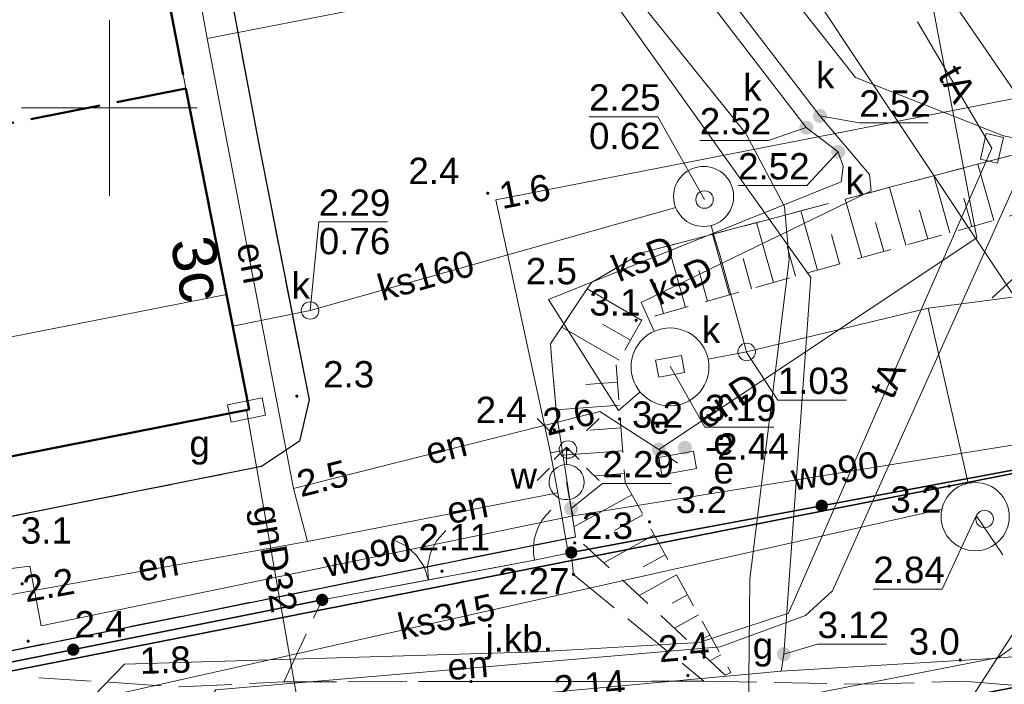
# Model space of a CAD drawing. Extents: x 5459987 to 5506369, y 5959610 to 5991660.
# Tile 27 of 51: x 5462447 to 5462476, y 5972234 to 5972253. Entities that reach past the tile are written whole.
import ezdxf
from ezdxf.enums import TextEntityAlignment as Align

# ---------------------------------------------------------------- set-up
doc = ezdxf.new("R2010")
doc.units = 0
for name, pattern in [('PRZER1-1', [1, 0.5, -0.5]), ('PRZER2-1', [1.5, 1, -0.5]), ('PRZER3-1', [2, 1.5, -0.5]), ('PRZER4-1', [2.5, 2, -0.5])]:
    doc.linetypes.add(name, pattern=pattern)
doc.layers.get('0').update_dxf_attribs({"linetype": 'CONTINUOUS'})
for name, color, linetype, lineweight in [('GEPADR_O', 7, 'CONTINUOUS', 18), ('GESBLO', 7, 'CONTINUOUS', 18), ('GESBZN', 7, 'CONTINUOUS', 50), ('GESBZO', 7, 'CONTINUOUS', 50), ('GESDZI', 7, 'CONTINUOUS', 18), ('GSLKBR', 7, 'CONTINUOUS', 18), ('GSLKFU', 7, 'CONTINUOUS', 18), ('GSLKOG', 7, 'CONTINUOUS', 35), ('GSLKRW', 7, 'CONTINUOUS', 25), ('GSPWPN', 7, 'CONTINUOUS', 13), ('GSPWPN_O', 7, 'CONTINUOUS', 13), ('GSPWPS', 7, 'CONTINUOUS', 13), ('GSPWPS_O', 7, 'CONTINUOUS', 13), ('GSSKOA', 7, 'CONTINUOUS', 18), ('GSSKOA_O', 7, 'CONTINUOUS', 18), ('GSSKOD', 7, 'CONTINUOUS', 18), ('GSSZSN', 7, 'CONTINUOUS', 18), ('GUPELA', 7, 'CONTINUOUS', 18), ('GUPIKP', 7, 'CONTINUOUS', 18), ('GUPIWZ', 7, 'CONTINUOUS', 18), ('GUPPRZ_O', 7, 'CONTINUOUS', 18), ('GUSIKP', 7, 'CONTINUOUS', 18), ('KRZYZE_2000', 230, 'CONTINUOUS', 18)]:
    doc.layers.add(name, color=color, linetype=linetype, lineweight=lineweight)
for name, color, linetype, lineweight, true_color in [('GESUZY', 7, 'CONTINUOUS', 18, 0x008000), ('GULEPR', 1, 'CONTINUOUS', 18, 0xff0000), ('GULEPR_O', 1, 'CONTINUOUS', 18, 0xff0000), ('GULGPR', 7, 'CONTINUOUS', 18, 0xbfbf00), ('GULGPR_O', 7, 'CONTINUOUS', 18, 0xbfbf00), ('GULKPR', 7, 'CONTINUOUS', 18, 0x803300), ('GULKPR_O', 7, 'CONTINUOUS', 18, 0x803300), ('GULTPR', 7, 'CONTINUOUS', 18, 0xff9100), ('GULTPR_O', 7, 'CONTINUOUS', 18, 0xff9100), ('GULWPR', 5, 'CONTINUOUS', 18, 0x0000ff), ('GULWPR_O', 5, 'CONTINUOUS', 18, 0x0000ff), ('GUPESE', 1, 'CONTINUOUS', 18, 0xff0000), ('GUPESE_O', 1, 'CONTINUOUS', 18, 0xff0000), ('GUPEUT', 1, 'CONTINUOUS', 18, 0xff0000), ('GUPEUT_O', 1, 'CONTINUOUS', 18, 0xff0000), ('GUPGSG', 7, 'CONTINUOUS', 18, 0xbfbf00), ('GUPGSG_O', 7, 'CONTINUOUS', 18, 0xbfbf00), ('GUPGZA', 7, 'CONTINUOUS', 18, 0xbfbf00), ('GUPGZA_O', 7, 'CONTINUOUS', 18, 0xbfbf00), ('GUPKSD', 7, 'CONTINUOUS', 18, 0x803300), ('GUPKSD_O', 7, 'CONTINUOUS', 18, 0x803300), ('GUPKZA', 7, 'CONTINUOUS', 18, 0x803300), ('GUPKZA_O', 7, 'CONTINUOUS', 18, 0x803300), ('GUPWDT', 5, 'CONTINUOUS', 18, 0x0000ff), ('GUPWZA', 5, 'CONTINUOUS', 18, 0x0000ff), ('GUPWZA_O', 5, 'CONTINUOUS', 18, 0x0000ff)]:
    doc.layers.add(name, color=color, linetype=linetype, lineweight=lineweight, true_color=true_color)
doc.styles.add('Arial', font='arial.ttf')

# ---------------------------------------------------------------- blocks, each defined once
blk = doc.blocks.new('GSPWPN1')
blk.add_hatch(color=0).paths.add_polyline_path([(-0.045, 0), (-0.043467, -0.011647), (-0.038971, -0.0225), (-0.03182, -0.03182), (-0.0225, -0.038971), (-0.011647, -0.043467), (0, -0.045), (0.011647, -0.043467), (0.0225, -0.038971), (0.03182, -0.03182), (0.038971, -0.0225), (0.043467, -0.011647), (0.045, 0), (0.043467, 0.011647), (0.038971, 0.0225), (0.03182, 0.03182), (0.0225, 0.038971), (0.011647, 0.043467), (0, 0.045), (-0.011647, 0.043467), (-0.0225, 0.038971), (-0.03182, 0.03182), (-0.038971, 0.0225), (-0.043467, 0.011647)])
blk = doc.blocks.new('GUPGSG1')
at = {"color": 0}
blk.add_lwpolyline([(-0.5, -0.25), (-0.5, 0.25), (0.5, 0.25), (0.5, -0.25)], close=True, dxfattribs=at)
blk = doc.blocks.new('GUPGZA1')
blk.add_hatch(color=0).paths.add_polyline_path([(-0.2, 0), (-0.193185, -0.051764), (-0.173205, -0.1), (-0.141421, -0.141421), (-0.1, -0.173205), (-0.051764, -0.193185), (0, -0.2), (0.051764, -0.193185), (0.1, -0.173205), (0.141421, -0.141421), (0.173205, -0.1), (0.193185, -0.051764), (0.2, 0), (0.193185, 0.051764), (0.173205, 0.1), (0.141421, 0.141421), (0.1, 0.173205), (0.051764, 0.193185), (0, 0.2), (-0.051764, 0.193185), (-0.1, 0.173205), (-0.141421, 0.141421), (-0.173205, 0.1), (-0.193185, 0.051764)])
blk = doc.blocks.new('GUPIWZ1_3')
at = {"color": 0}
blk.add_lwpolyline([(0.375, -0.25), (-0.375, -0.25), (-0.375, 0.25), (0.375, 0.25)], close=True, dxfattribs=at)
blk = doc.blocks.new('GUPWDT1')
at = {"color": 0}
for points in [[(-0.353553, 0.646447), (0, 1), (0.353553, 0.646447)], [(0, 0.5), (0, 1)]]:
    blk.add_lwpolyline(points, dxfattribs=at)
blk.add_lwpolyline([(0, 0.5), (0.086824, 0.492404), (0.17101, 0.469846), (0.25, 0.433013), (0.321394, 0.383022), (0.383022, 0.321394), (0.433013, 0.25), (0.469846, 0.17101), (0.492404, 0.086824), (0.5, 0), (0.492404, -0.086824), (0.469846, -0.17101), (0.433013, -0.25), (0.377875, -0.32743), (0.309079, -0.393027), (0.229113, -0.444418), (0.140866, -0.479746), (0.047528, -0.497736), (-0.047528, -0.497736), (-0.140866, -0.479746), (-0.229113, -0.444418), (-0.309079, -0.393027), (-0.377875, -0.32743), (-0.433013, -0.25), (-0.4725, -0.163534), (-0.494911, -0.071157), (-0.499434, 0.023791), (-0.485906, 0.117879), (-0.454816, 0.207708), (-0.407288, 0.290028), (-0.34504, 0.361867), (-0.27032, 0.420627), (-0.185831, 0.464184), (-0.094626, 0.490964)], close=True, dxfattribs=at)
blk = doc.blocks.new('GUPKSD1')
at = {"color": 0}
blk.add_lwpolyline([(0, 0.25), (0.064705, 0.241481), (0.125, 0.216506), (0.176777, 0.176777), (0.216506, 0.125), (0.241481, 0.064705), (0.25, 0), (0.241481, -0.064705), (0.216506, -0.125), (0.176777, -0.176777), (0.125, -0.216506), (0.064705, -0.241481), (0, -0.25), (-0.064705, -0.241481), (-0.125, -0.216506), (-0.176777, -0.176777), (-0.216506, -0.125), (-0.241481, -0.064705), (-0.25, 0), (-0.241481, 0.064705), (-0.216506, 0.125), (-0.176777, 0.176777), (-0.125, 0.216506), (-0.064705, 0.241481)], close=True, dxfattribs=at)
blk = doc.blocks.new('GUPKZA1')
blk.add_hatch(color=0).paths.add_polyline_path([(-0.2, 0), (-0.193185, -0.051764), (-0.173205, -0.1), (-0.141421, -0.141421), (-0.1, -0.173205), (-0.051764, -0.193185), (0, -0.2), (0.051764, -0.193185), (0.1, -0.173205), (0.141421, -0.141421), (0.173205, -0.1), (0.193185, -0.051764), (0.2, 0), (0.193185, 0.051764), (0.173205, 0.1), (0.141421, 0.141421), (0.1, 0.173205), (0.051764, 0.193185), (0, 0.2), (-0.051764, 0.193185), (-0.1, 0.173205), (-0.141421, 0.141421), (-0.173205, 0.1), (-0.193185, 0.051764)])
blk = doc.blocks.new('GUPWZA1')
blk.add_hatch(color=0).paths.add_polyline_path([(-0.2, 0), (-0.193185, -0.051764), (-0.173205, -0.1), (-0.141421, -0.141421), (-0.1, -0.173205), (-0.051764, -0.193185), (0, -0.2), (0.051764, -0.193185), (0.1, -0.173205), (0.141421, -0.141421), (0.173205, -0.1), (0.193185, -0.051764), (0.2, 0), (0.193185, 0.051764), (0.173205, 0.1), (0.141421, 0.141421), (0.1, 0.173205), (0.051764, 0.193185), (0, 0.2), (-0.051764, 0.193185), (-0.1, 0.173205), (-0.141421, 0.141421), (-0.173205, 0.1), (-0.193185, 0.051764)])
blk = doc.blocks.new('GUPIWZ1_1')
at = {"color": 0}
blk.add_lwpolyline([(0, 0.25), (0.064705, 0.241481), (0.125, 0.216506), (0.176777, 0.176777), (0.216506, 0.125), (0.241481, 0.064705), (0.25, 0), (0.241481, -0.064705), (0.216506, -0.125), (0.176777, -0.176777), (0.125, -0.216506), (0.064705, -0.241481), (0, -0.25), (-0.064705, -0.241481), (-0.125, -0.216506), (-0.176777, -0.176777), (-0.216506, -0.125), (-0.241481, -0.064705), (-0.25, 0), (-0.241481, 0.064705), (-0.216506, 0.125), (-0.176777, 0.176777), (-0.125, 0.216506), (-0.064705, 0.241481)], close=True, dxfattribs=at)
blk = doc.blocks.new('GUPESE1')
at = {"color": 0}
blk.add_lwpolyline([(-0.5, -0.25), (-0.5, 0.25), (0.5, 0.25), (0.5, -0.25)], close=True, dxfattribs=at)
blk = doc.blocks.new('GUPEUT1')
blk.add_hatch(color=0).paths.add_polyline_path([(-0.2, 0), (-0.193185, -0.051764), (-0.173205, -0.1), (-0.141421, -0.141421), (-0.1, -0.173205), (-0.051764, -0.193185), (0, -0.2), (0.051764, -0.193185), (0.1, -0.173205), (0.141421, -0.141421), (0.173205, -0.1), (0.193185, -0.051764), (0.2, 0), (0.193185, 0.051764), (0.173205, 0.1), (0.141421, 0.141421), (0.1, 0.173205), (0.051764, 0.193185), (0, 0.2), (-0.051764, 0.193185), (-0.1, 0.173205), (-0.141421, 0.141421), (-0.173205, 0.1), (-0.193185, 0.051764)])
blk = doc.blocks.new('GUPIKP1_3')
at = {"color": 0}
blk.add_lwpolyline([(0.375, -0.25), (-0.375, -0.25), (-0.375, 0.25), (0.375, 0.25)], close=True, dxfattribs=at)
blk = doc.blocks.new('GSPWPS1')
blk.add_hatch(color=0).paths.add_polyline_path([(-0.045, 0), (-0.043467, -0.011647), (-0.038971, -0.0225), (-0.03182, -0.03182), (-0.0225, -0.038971), (-0.011647, -0.043467), (0, -0.045), (0.011647, -0.043467), (0.0225, -0.038971), (0.03182, -0.03182), (0.038971, -0.0225), (0.043467, -0.011647), (0.045, 0), (0.043467, 0.011647), (0.038971, 0.0225), (0.03182, 0.03182), (0.0225, 0.038971), (0.011647, 0.043467), (0, 0.045), (-0.011647, 0.043467), (-0.0225, 0.038971), (-0.03182, 0.03182), (-0.038971, 0.0225), (-0.043467, 0.011647)])
blk = doc.blocks.new('KOLO')
blk.add_hatch(color=0).paths.add_polyline_path([(-0.175, 0), (-0.169037, -0.045293), (-0.151554, -0.0875), (-0.123744, -0.123744), (-0.0875, -0.151554), (-0.045293, -0.169037), (0, -0.175), (0.045293, -0.169037), (0.0875, -0.151554), (0.123744, -0.123744), (0.151554, -0.0875), (0.169037, -0.045293), (0.175, 0), (0.169037, 0.045293), (0.151554, 0.0875), (0.123744, 0.123744), (0.0875, 0.151554), (0.045293, 0.169037), (0, 0.175), (-0.045293, 0.169037), (-0.0875, 0.151554), (-0.123744, 0.123744), (-0.151554, 0.0875), (-0.169037, 0.045293)])
blk = doc.blocks.new('GSLKOG1')
blk.add_hatch(color=0).paths.add_polyline_path([(-0.175, 0), (-0.169037, -0.045293), (-0.151554, -0.0875), (-0.123744, -0.123744), (-0.0875, -0.151554), (-0.045293, -0.169037), (0, -0.175), (0.045293, -0.169037), (0.0875, -0.151554), (0.123744, -0.123744), (0.151554, -0.0875), (0.169037, -0.045293), (0.175, 0), (0.169037, 0.045293), (0.151554, 0.0875), (0.123744, 0.123744), (0.0875, 0.151554), (0.045293, 0.169037), (0, 0.175), (-0.045293, 0.169037), (-0.0875, 0.151554), (-0.123744, 0.123744), (-0.151554, 0.0875), (-0.169037, 0.045293)])
blk = doc.blocks.new('GUPELA1')
at = {"color": 0}
blk.add_lwpolyline([(0, 0.25), (0.064705, 0.241481), (0.125, 0.216506), (0.176777, 0.176777), (0.216506, 0.125), (0.241481, 0.064705), (0.25, 0), (0.241481, -0.064705), (0.216506, -0.125), (0.176777, -0.176777), (0.125, -0.216506), (0.064705, -0.241481), (0, -0.25), (-0.064705, -0.241481), (-0.125, -0.216506), (-0.176777, -0.176777), (-0.216506, -0.125), (-0.241481, -0.064705), (-0.25, 0), (-0.241481, 0.064705), (-0.216506, 0.125), (-0.176777, 0.176777), (-0.125, 0.216506), (-0.064705, 0.241481)], close=True, dxfattribs=at)
blk = doc.blocks.new('GUPELA2')
blk.add_hatch(color=0).paths.add_polyline_path([(-0.001087, 0.044987), (0.011881, 0.043403), (0.021281, 0.03965), (0.030065, 0.033482), (0.038133, 0.023893), (0.043117, 0.012881), (0.044986, 0.001113), (0.044323, -0.007777), (0.040557, -0.019497), (0.033417, -0.030138), (0.024849, -0.037517), (0.013788, -0.042836), (0.002013, -0.044955), (-0.00982, -0.043916), (-0.020466, -0.040077), (-0.029541, -0.033946), (-0.036867, -0.025804), (-0.04187, -0.01649), (-0.04461, -0.005909), (-0.044532, 0.006476), (-0.041285, 0.017903), (-0.034764, 0.028574), (-0.024479, 0.03776), (-0.013449, 0.042943)])
at = {"color": 0}
for points in [[(-0.883883, 0.883883), (-0.53033, 0.53033)], [(0.883883, 0.883883), (0.53033, 0.53033)], [(-0.883883, -0.883883), (-0.53033, -0.53033)], [(0.883883, -0.883883), (0.53033, -0.53033)]]:
    blk.add_lwpolyline(points, dxfattribs=at)
blk = doc.blocks.new('GSLKBR1')
at = {"color": 0}
for points in [[(1.299038, 0.75), (1.06066, 0.43934), (0.75, 0.200962), (0.388229, 0.051111), (0, 0)], [(0, 0), (0.388229, -0.051111), (0.75, -0.200962), (1.06066, -0.43934), (1.299038, -0.75)]]:
    blk.add_lwpolyline(points, dxfattribs=at)
blk = doc.blocks.new('GSLKFU1')
at = {"color": 0}
blk.add_lwpolyline([(0, 0), (-0.012833, -0.195789), (-0.051111, -0.388229), (-0.114181, -0.574025), (-0.200962, -0.75), (-0.30997, -0.913142), (-0.43934, -1.06066), (-0.586858, -1.19003), (-0.75, -1.299038)], dxfattribs=at)

msp = doc.modelspace()

# ---------------------------------------------------------------- linework, layer by layer
at = {"layer": 'GESBLO', "color": 252, "linetype": 'Continuous', "lineweight": 18, "elevation": 10.18}
msp.add_lwpolyline([(5462437.03, 5972241.48), (5462453.34, 5972244.69), (5462453.98, 5972241.41), (5462437.68, 5972238.2)], close=True, dxfattribs=at)
at = {"layer": 'GESBZN', "color": 252, "linetype": 'PRZER4-1', "lineweight": 50, "elevation": 10.18}
msp.add_lwpolyline([(5462445.3, 5972249.2), (5462444.35, 5972254), (5462451.24, 5972255.36), (5462452.18, 5972250.55)], close=True, dxfattribs=at)
at = {"layer": 'GESBZO', "color": 252, "linetype": 'Continuous', "lineweight": 50, "elevation": 10.18}
msp.add_lwpolyline([(5462437.68, 5972238.2), (5462453.98, 5972241.41), (5462453.34, 5972244.69), (5462452.18, 5972250.55)], dxfattribs=at)
at = {"layer": 'GESDZI', "color": 86, "linetype": 'Continuous', "lineweight": 35, "true_color": 0x1a7000, "elevation": 10.22}
msp.add_lwpolyline([(5462360.98, 5972216.97), (5462484.81, 5972241.37), (5462499.09, 5972259.82), (5462446.58, 5972265.43), (5462440.49, 5972275.48), (5462351.94, 5972288.84)], dxfattribs=at)
msp.add_lwpolyline([(5462361.56, 5972210.96), (5462432.19, 5972224.99), (5462464.99, 5972231.39), (5462479.23, 5972234.17), (5462484.81, 5972241.37), (5462360.98, 5972216.97), (5462335.22, 5972217.06), (5462276.28, 5972225.17), (5462275.47, 5972219.23), (5462312.97, 5972214.07), (5462334.8, 5972211.07)], close=True, dxfattribs=at)
at = {"layer": 'GESUZY', "color": 252, "linetype": 'PRZER1-1', "lineweight": 18, "elevation": 10.08}
msp.add_lwpolyline([(5462351.94, 5972288.84), (5462440.49, 5972275.48), (5462446.58, 5972265.43), (5462499.09, 5972259.82), (5462484.81, 5972241.37), (5462360.98, 5972216.97)], dxfattribs=at)
msp.add_lwpolyline([(5462361.56, 5972210.96), (5462368.36, 5972212.311), (5462385.949, 5972215.805), (5462432.19, 5972224.99), (5462464.99, 5972231.39), (5462479.23, 5972234.17), (5462484.81, 5972241.37), (5462360.98, 5972216.97), (5462335.22, 5972217.06), (5462276.28, 5972225.17), (5462275.47, 5972219.23), (5462312.97, 5972214.07), (5462334.8, 5972211.07)], close=True, dxfattribs=at)
at = {"layer": 'GSLKBR', "color": 252, "linetype": 'Continuous', "lineweight": 18, "elevation": 10.18}
msp.add_lwpolyline([(5462462.116, 5972237.118), (5462456.065, 5972235.988)], dxfattribs=at)
at = {"layer": 'GSLKFU', "color": 252, "linetype": 'Continuous', "lineweight": 18, "elevation": 10.18}
msp.add_lwpolyline([(5462463.163, 5972237.339), (5462462.116, 5972237.118)], dxfattribs=at)
at = {"layer": 'GSLKOG', "color": 252, "linetype": 'Continuous', "lineweight": 35, "elevation": 10.18}
for points in [[(5462463.163, 5972237.339), (5462484.81, 5972241.37)], [(5462276.28, 5972225.17), (5462276.32, 5972225.465), (5462294.05, 5972222.984), (5462316.347, 5972219.984), (5462337.658, 5972217.051), (5462360.98, 5972216.97), (5462456.065, 5972235.988)]]:
    msp.add_lwpolyline(points, dxfattribs=at)
at = {"layer": 'GSLKRW', "color": 252, "linetype": 'Continuous', "lineweight": 25, "elevation": 10.18}
for points in [[(5462447.735, 5972255.11), (5462451.36, 5972255.755), (5462452.533, 5972255.612), (5462453.182, 5972254.679), (5462454.251, 5972249.012), (5462455.693, 5972241.683), (5462455.416, 5972240.505), (5462454.334, 5972239.784), (5462436.057, 5972236.142)], [(5462435.758, 5972232.271), (5462446.665, 5972234.436), (5462463.281, 5972237.787)]]:
    msp.add_lwpolyline(points, dxfattribs=at)
at = {"layer": 'GSSKOA', "color": 252, "linetype": 'PRZER3-1', "lineweight": 18, "elevation": 10.18}
for points in [[(5462456.122, 5972236.344), (5462462.033, 5972237.536), (5462463.281, 5972237.787), (5462462.742, 5972241.28), (5462462.57, 5972243.277), (5462463.736, 5972245.029), (5462465.174, 5972245.87), (5462479.453, 5972249.642), (5462480.594, 5972249.939), (5462481.083, 5972250.041), (5462483.077, 5972250.501), (5462483.562, 5972250.648), (5462488.332, 5972251.874), (5462486.652, 5972260.211), (5462486.572, 5972260.395), (5462481.707, 5972259.215), (5462480.593, 5972259.408), (5462480.229, 5972260.245), (5462479.908, 5972261.869), (5462462.715, 5972263.709), (5462446.58, 5972265.43), (5462433.634, 5972274.353), (5462424.681, 5972275.718), (5462415.467, 5972277.078)], [(5462447.735, 5972255.11), (5462451.36, 5972255.755), (5462452.533, 5972255.612), (5462453.182, 5972254.679), (5462454.251, 5972249.012), (5462455.693, 5972241.683), (5462455.416, 5972240.505)], [(5462455.416, 5972240.505), (5462454.334, 5972239.784), (5462436.057, 5972236.142), (5462435.566, 5972236.048), (5462429.949, 5972234.909), (5462428.221, 5972234.585), (5462417.6, 5972232.426), (5462401.388, 5972229.216), (5462383.202, 5972225.597), (5462381.244, 5972225.223), (5462369.579, 5972222.972), (5462360.94, 5972221.244), (5462348.111, 5972221.444), (5462335.591, 5972221.624), (5462332.391, 5972222.081), (5462330.546, 5972222.331), (5462318.377, 5972223.943)], [(5462321.418, 5972219.565), (5462335.476, 5972217.669), (5462349.667, 5972217.493), (5462361.229, 5972217.36), (5462378.8, 5972220.826), (5462403.892, 5972225.894), (5462423.451, 5972229.71), (5462435.758, 5972232.271), (5462446.665, 5972234.436), (5462456.122, 5972236.344)], [(5462447.987, 5972233.772), (5462451.994, 5972233.508), (5462454.974, 5972233.655), (5462460.307, 5972233.662), (5462466.944, 5972233.671), (5462471.439, 5972233.583), (5462474.342, 5972233.671), (5462483.334, 5972232.939)]]:
    msp.add_lwpolyline(points, dxfattribs=at)
msp.add_lwpolyline([(5462456.065, 5972235.988), (5462462.116, 5972237.118), (5462463.163, 5972237.339), (5462463.223, 5972236.715), (5462466.944, 5972233.671), (5462460.307, 5972233.662), (5462454.974, 5972233.655)], close=True, dxfattribs=at)
at = {"layer": 'GSSKOD', "color": 252, "linetype": 'PRZER2-1', "lineweight": 18, "elevation": 10.18}
msp.add_lwpolyline([(5462444.35, 5972254), (5462438.645, 5972252.784), (5462432.946, 5972251.649), (5462435.417, 5972239.493), (5462436.057, 5972236.142), (5462454.334, 5972239.784), (5462455.416, 5972240.505), (5462455.693, 5972241.683), (5462454.251, 5972249.012), (5462453.182, 5972254.679), (5462452.533, 5972255.612), (5462451.36, 5972255.755), (5462447.735, 5972255.11), (5462447.819, 5972254.685), (5462451.24, 5972255.36), (5462452.18, 5972250.55), (5462453.34, 5972244.69), (5462453.98, 5972241.41), (5462437.68, 5972238.2), (5462437.03, 5972241.48), (5462435.88, 5972247.34), (5462445.3, 5972249.2)], close=True, dxfattribs=at)
at = {"layer": 'GSSZSN', "color": 252, "linetype": 'PRZER2-1', "lineweight": 18, "elevation": 10.06}
msp.add_lwpolyline([(5462479.488, 5972248.006), (5462465.187, 5972243.972), (5462464.445, 5972242.679), (5462464.702, 5972239.318), (5462467.707, 5972233.919), (5462467.548, 5972233.846), (5462463.281, 5972237.787), (5462462.742, 5972241.28), (5462462.57, 5972243.277), (5462463.736, 5972245.029), (5462465.174, 5972245.87), (5462479.453, 5972249.642)], dxfattribs=at)
at = {"layer": 'GSSZSN', "color": 252, "linetype": 'Continuous', "lineweight": 18, "elevation": 10.06}
for points in [[(5462475.204, 5972246.797), (5462474.752, 5972248.4)], [(5462473.948, 5972246.443), (5462473.49, 5972248.067)], [(5462472.693, 5972246.089), (5462472.229, 5972247.733)], [(5462471.438, 5972245.735), (5462470.968, 5972247.4)], [(5462474.576, 5972246.62), (5462474.348, 5972247.427)], [(5462470.182, 5972245.381), (5462469.707, 5972247.067)], [(5462473.321, 5972246.266), (5462473.09, 5972247.083)], [(5462468.927, 5972245.027), (5462468.445, 5972246.734)], [(5462472.065, 5972245.912), (5462471.832, 5972246.739)], [(5462467.672, 5972244.672), (5462467.184, 5972246.401)], [(5462470.81, 5972245.558), (5462470.574, 5972246.396)], [(5462466.416, 5972244.318), (5462465.923, 5972246.067)], [(5462469.555, 5972245.204), (5462469.315, 5972246.052)], [(5462468.299, 5972244.85), (5462468.057, 5972245.708)], [(5462467.044, 5972244.495), (5462466.799, 5972245.365)], [(5462465.788, 5972244.141), (5462465.54, 5972245.021)], [(5462465.174, 5972243.948), (5462463.613, 5972244.844)], [(5462464.849, 5972243.382), (5462464.05, 5972243.841)], [(5462464.524, 5972242.817), (5462462.889, 5972243.756)], [(5462464.482, 5972242.187), (5462463.579, 5972242.118)], [(5462464.532, 5972241.537), (5462462.732, 5972241.399)], [(5462464.582, 5972240.886), (5462463.703, 5972240.819)], [(5462464.632, 5972240.236), (5462462.923, 5972240.105)], [(5462464.681, 5972239.586), (5462463.852, 5972239.522)], [(5462463.238, 5972238.064), (5462464.889, 5972238.983)], [(5462465.206, 5972238.413), (5462464.394, 5972237.961)], [(5462464.086, 5972237.044), (5462465.523, 5972237.843)], [(5462465.84, 5972237.273), (5462465.215, 5972236.926)], [(5462465.094, 5972236.112), (5462466.157, 5972236.704)], [(5462466.474, 5972236.134), (5462466.036, 5972235.89)], [(5462466.792, 5972235.564), (5462466.103, 5972235.18)], [(5462467.109, 5972234.994), (5462466.858, 5972234.854)], [(5462467.426, 5972234.424), (5462467.111, 5972234.249)]]:
    msp.add_lwpolyline(points, dxfattribs=at)
at = {"layer": 'GULEPR', "color": 1, "linetype": 'Continuous', "lineweight": 18, "true_color": 0xff0000, "elevation": 10.14}
for points in [[(5462468.83, 5972345.16), (5462464.35, 5972325.18), (5462458.51, 5972297.87), (5462455, 5972282.22), (5462453.17, 5972273.5), (5462461.11, 5972264.3), (5462467.4, 5972255.77), (5462471.26, 5972250.87), (5462475.48, 5972249.2), (5462478.12, 5972248.66), (5462480.89, 5972256.28), (5462482.04, 5972263.14), (5462493.83, 5972261.18), (5462494.56, 5972261.55), (5462504.27, 5972269.81), (5462513.85, 5972277.78), (5462522.49, 5972284.94), (5462533.64, 5972292.19), (5462543.66, 5972298.78)], [(5462468.83, 5972345.16), (5462464.35, 5972325.18), (5462458.51, 5972297.87), (5462455, 5972282.22), (5462453.17, 5972273.5), (5462461.11, 5972264.3), (5462467.4, 5972255.77), (5462471.26, 5972250.87), (5462475.48, 5972249.2), (5462478.12, 5972248.66), (5462480.89, 5972256.28), (5462482.04, 5972263.14), (5462493.83, 5972261.18), (5462494.56, 5972261.55), (5462504.27, 5972269.81), (5462513.85, 5972277.78), (5462522.49, 5972284.94), (5462533.64, 5972292.19), (5462543.66, 5972298.78)], [(5462475.16, 5972244.59), (5462478.06, 5972247.24), (5462480.42, 5972257.32), (5462478.57, 5972262.35), (5462476.95, 5972264.06), (5462467.57, 5972270.37), (5462460.93, 5972274.93), (5462459.13, 5972276.64), (5462457.27, 5972279.73), (5462456.56, 5972282.69), (5462456.66, 5972285.75), (5462461.07, 5972304.59), (5462464.49, 5972322.67), (5462468.75, 5972337.6)], [(5462475.16, 5972244.59), (5462478.06, 5972247.24), (5462480.42, 5972257.32), (5462478.57, 5972262.35), (5462476.95, 5972264.06), (5462467.57, 5972270.37), (5462460.93, 5972274.93), (5462459.13, 5972276.64), (5462457.27, 5972279.73), (5462456.56, 5972282.69), (5462456.66, 5972285.75), (5462461.07, 5972304.59), (5462464.49, 5972322.67), (5462468.75, 5972337.6)], [(5462450.91, 5972262.31), (5462454.27, 5972262.95), (5462482.4, 5972259.97), (5462482.38, 5972259.78), (5462481.12, 5972259.24), (5462482.69, 5972251.62), (5462461.01, 5972247.38), (5462462.57, 5972240.18)], [(5462450.91, 5972262.31), (5462454.27, 5972262.95), (5462482.4, 5972259.97), (5462482.38, 5972259.78), (5462481.12, 5972259.24), (5462482.69, 5972251.62), (5462461.01, 5972247.38), (5462462.57, 5972240.18)], [(5462450.91, 5972262.31), (5462452.79, 5972251.98)], [(5462450.91, 5972262.31), (5462452.79, 5972251.98)], [(5462452.79, 5972251.98), (5462470.38, 5972255.4)], [(5462452.79, 5972251.98), (5462470.38, 5972255.4)], [(5462470.38, 5972255.4), (5462470.654, 5972255.013), (5462473.305, 5972253.752), (5462474.723, 5972246.304), (5462465.66, 5972240.27)], [(5462470.38, 5972255.4), (5462470.654, 5972255.013), (5462473.305, 5972253.752), (5462474.723, 5972246.304), (5462465.66, 5972240.27)], [(5462448.56, 5972227.63), (5462448.89, 5972228.44), (5462451.68, 5972229.11), (5462452.65, 5972232.86), (5462453.03, 5972233.43), (5462467.41, 5972234.65), (5462469.84, 5972235.54), (5462470.61, 5972236.25), (5462476.37, 5972249.08), (5462476.33, 5972249.68), (5462473.05, 5972254.47), (5462471.75, 5972255), (5462471.73, 5972255.149)], [(5462448.56, 5972227.63), (5462448.89, 5972228.44), (5462451.68, 5972229.11), (5462452.65, 5972232.86), (5462453.03, 5972233.43), (5462467.41, 5972234.65), (5462469.84, 5972235.54), (5462470.61, 5972236.25), (5462476.37, 5972249.08), (5462476.33, 5972249.68), (5462473.05, 5972254.47), (5462471.75, 5972255), (5462471.73, 5972255.149)], [(5462455.25, 5972239.16), (5462452.79, 5972251.98)], [(5462455.25, 5972239.16), (5462452.79, 5972251.98)], [(5462455.25, 5972239.16), (5462463.98, 5972241.35), (5462465.66, 5972240.27)], [(5462455.25, 5972239.16), (5462463.98, 5972241.35), (5462465.66, 5972240.27)], [(5462462.57, 5972240.18), (5462463.07, 5972240.27)], [(5462462.57, 5972240.18), (5462463.07, 5972240.27)], [(5462462.57, 5972240.18), (5462462.78, 5972239.04)], [(5462462.57, 5972240.18), (5462462.78, 5972239.04)], [(5462465.66, 5972240.27), (5462466.194, 5972239.886)], [(5462465.66, 5972240.27), (5462466.194, 5972239.886)], [(5462455.65, 5972237.65), (5462455.25, 5972239.16)], [(5462455.65, 5972237.65), (5462455.25, 5972239.16)], [(5462462.78, 5972239.04), (5462455.65, 5972237.65)], [(5462462.78, 5972239.04), (5462455.65, 5972237.65)], [(5462462.78, 5972239.04), (5462463.07, 5972237.33)], [(5462462.78, 5972239.04), (5462463.07, 5972237.33)], [(5462446.365, 5972233.795), (5462446.68, 5972233.93), (5462446.64, 5972234.16), (5462447.07, 5972234.38), (5462447.15, 5972236.13), (5462455.65, 5972237.65)], [(5462446.365, 5972233.795), (5462446.68, 5972233.93), (5462446.64, 5972234.16), (5462447.07, 5972234.38), (5462447.15, 5972236.13), (5462455.65, 5972237.65)]]:
    msp.add_lwpolyline(points, dxfattribs=at)
at = {"layer": 'GULGPR', "color": 52, "linetype": 'Continuous', "lineweight": 18, "true_color": 0xbfbf00, "elevation": 10.14}
for points in [[(5462469.14, 5972233.96), (5462469.22, 5972234.44), (5462469.99, 5972245.17), (5462459.14, 5972260.37), (5462452.66, 5972268.35), (5462451.23, 5972270.52), (5462449.13, 5972272.79), (5462446.4, 5972274.63), (5462443.43, 5972275.47), (5462435.95, 5972277.04), (5462427.69, 5972278.82), (5462413.19, 5972280.46), (5462402.22, 5972281.79), (5462394.22, 5972282.56), (5462384.59, 5972284.05), (5462374.3, 5972286.55), (5462364.92, 5972288.23), (5462351.65, 5972289.76), (5462343.98, 5972290.12), (5462334.31, 5972291.23), (5462298.58, 5972294.17)], [(5462469.14, 5972233.96), (5462475.17, 5972234.32), (5462479.48, 5972234.69), (5462480.59, 5972234.27), (5462489.61, 5972229.3), (5462490.79, 5972227.89), (5462494.95, 5972225.36), (5462495.48, 5972225.4), (5462496.52, 5972226.96), (5462498.27, 5972229.84), (5462500.26, 5972232.48), (5462502.46, 5972235.12), (5462507.49, 5972241.01), (5462511.51, 5972246.22), (5462514.18, 5972249.43), (5462516.47, 5972252.08), (5462520.67, 5972256.64), (5462521.31, 5972257.098)], [(5462455.395, 5972232.895), (5462453.908, 5972241.396)], [(5462469.14, 5972233.96), (5462462.53, 5972233.35), (5462452.34, 5972232.7), (5462452.14, 5972228.46), (5462451.87, 5972228.14), (5462450.01, 5972227.93), (5462449.57, 5972227.68), (5462449.17, 5972227), (5462448.63, 5972226.09), (5462444.91, 5972218.43), (5462442.77, 5972213.92), (5462441.26, 5972210.4), (5462438.76, 5972204.67), (5462433.36, 5972191.26), (5462425.77, 5972172.96)]]:
    msp.add_lwpolyline(points, dxfattribs=at)
at = {"layer": 'GULKPR', "linetype": 'Continuous', "lineweight": 18, "elevation": 10.14}
for points in [[(5462400.05, 5972433.44), (5462409.01, 5972424.7), (5462418.99, 5972418.29), (5462425.8, 5972415.71), (5462436.86, 5972411.57), (5462445.69, 5972408.55), (5462457.25, 5972405.11), (5462466.62, 5972402.15), (5462479.19, 5972398.21), (5462481.9, 5972392.34), (5462478.84, 5972380.63), (5462472.09, 5972357.76), (5462468.35, 5972345.31), (5462460.58, 5972310.64), (5462457.92, 5972298.2), (5462452.12, 5972273.39), (5462470.25, 5972249.77)], [(5462469.86, 5972249.44), (5462451.58, 5972273.2), (5462457.42, 5972298.12), (5462459.9, 5972310.9), (5462467.92, 5972345.43), (5462471.68, 5972358), (5462478.44, 5972380.8), (5462481.58, 5972392.26), (5462478.91, 5972397.8), (5462466.58, 5972401.77), (5462457.1, 5972404.67), (5462445.44, 5972408.04), (5462436.51, 5972411.26), (5462425.61, 5972415.18), (5462418.74, 5972417.87), (5462408.74, 5972424.29), (5462399.65, 5972432.95)], [(5462470.25, 5972249.77), (5462471.662, 5972248.101), (5462471.707, 5972247.641), (5462465.153, 5972244.461), (5462465.527, 5972243.637)], [(5462470.77, 5972248.75), (5462469.86, 5972249.44)], [(5462465.127, 5972241.911), (5462464.512, 5972241.385), (5462462.51, 5972244.539), (5462470.851, 5972247.898), (5462470.913, 5972248.334), (5462470.77, 5972248.75)], [(5462455.72, 5972244.23), (5462466.14, 5972247.159)], [(5462467.15, 5972246.651), (5462467.23, 5972246.34), (5462467.41, 5972245.79), (5462468.16, 5972243.05)], [(5462473.33, 5972244.3), (5462475.955, 5972244.634)], [(5462453.516, 5972243.788), (5462455.72, 5972244.23)], [(5462468.16, 5972243.05), (5462473.33, 5972244.3)], [(5462474.472, 5972239.31), (5462473.33, 5972244.3)], [(5462467.064, 5972242.844), (5462468.16, 5972243.05)], [(5462450.2, 5972233.3), (5462473.724, 5972238.568)]]:
    msp.add_lwpolyline(points, dxfattribs=at)
at = {"layer": 'GULKPR', "linetype": 'PRZER3-1', "lineweight": 18, "elevation": 10.14}
msp.add_lwpolyline([(5462481.074, 5972228.995), (5462474.703, 5972238.388)], dxfattribs=at)
at = {"layer": 'GULTPR', "color": 30, "linetype": 'Continuous', "lineweight": 18, "true_color": 0xff9100, "elevation": 10.14}
for points in [[(5462473.03, 5972252.45), (5462475.15, 5972248.85)], [(5462473.03, 5972252.45), (5462475.15, 5972248.85)], [(5462475.15, 5972248.85), (5462469.35, 5972235.61), (5462466.81, 5972234.77), (5462462.2, 5972234.51)], [(5462475.15, 5972248.85), (5462469.35, 5972235.61), (5462466.81, 5972234.77), (5462462.2, 5972234.51)], [(5462436.718, 5972226.813), (5462475.34, 5972234.35), (5462481.633, 5972238.882)], [(5462436.718, 5972226.813), (5462475.34, 5972234.35), (5462481.633, 5972238.882)], [(5462462.2, 5972234.51), (5462450.43, 5972234.158), (5462449.091, 5972232.78), (5462447.924, 5972231.201), (5462438.018, 5972208.875), (5462435.179, 5972201.759), (5462428.501, 5972183.96), (5462419.527, 5972163.61), (5462414.195, 5972142.483), (5462412.711, 5972124.992), (5462411.092, 5972116.673), (5462407.3, 5972094.825), (5462402.792, 5972077.023), (5462401.096, 5972070.227), (5462392.258, 5972039.441), (5462386.279, 5972014.531), (5462384.401, 5971988.917), (5462380.341, 5971958.022), (5462377.764, 5971942.121), (5462376.701, 5971929.463), (5462373.291, 5971911.539), (5462373.192, 5971906.639)], [(5462462.2, 5972234.51), (5462450.43, 5972234.158), (5462449.091, 5972232.78), (5462447.924, 5972231.201), (5462438.018, 5972208.875), (5462435.179, 5972201.759), (5462428.501, 5972183.96), (5462419.527, 5972163.61), (5462414.195, 5972142.483), (5462412.711, 5972124.992), (5462411.092, 5972116.673), (5462407.3, 5972094.825), (5462402.792, 5972077.023), (5462401.096, 5972070.227), (5462392.258, 5972039.441), (5462386.279, 5972014.531), (5462384.401, 5971988.917), (5462380.341, 5971958.022), (5462377.764, 5971942.121), (5462376.701, 5971929.463), (5462373.291, 5971911.539), (5462373.192, 5971906.639)]]:
    msp.add_lwpolyline(points, dxfattribs=at)
at = {"layer": 'GULWPR', "color": 5, "linetype": 'Continuous', "lineweight": 18, "true_color": 0x0000ff, "elevation": 10.14}
for points in [[(5462447.83, 5972287.18), (5462457.22, 5972273.19), (5462465.78, 5972259.66), (5462475.8, 5972244.61)], [(5462468.51, 5972225.12), (5462468.14, 5972225.62), (5462468.145, 5972226.073), (5462468.25, 5972236.58), (5462469.37, 5972245.68), (5462469.24, 5972247.19), (5462468.14, 5972249.27), (5462461.16, 5972257.95), (5462451.23, 5972271.67), (5462450.58, 5972272.94), (5462450.5, 5972274.54), (5462450.876, 5972275.99)], [(5462478.7, 5972242.78), (5462478.13, 5972242.13), (5462476.2, 5972240.47), (5462463.22, 5972238.38)], [(5462463.16, 5972238.59), (5462463.03, 5972239.34)], [(5462478.03, 5972239.31), (5462476.37, 5972235.99), (5462471.38, 5972228.25), (5462468.51, 5972225.12)], [(5462463.22, 5972238.38), (5462463.16, 5972238.59)], [(5462463.22, 5972238.38), (5462448.06, 5972235.25), (5462447.73, 5972236.95), (5462444.26, 5972236.51)]]:
    msp.add_lwpolyline(points, dxfattribs=at)
at = {"layer": 'GUPPRZ_O', "color": 36, "linetype": 'Continuous', "lineweight": 13, "true_color": 0x803300, "elevation": 10.8, "flags": 128}
for points in [[(5462466.96, 5972247.39), (5462465.628, 5972249.749), (5462463.668, 5972249.749)], [(5462470.25, 5972249.77), (5462471.37, 5972249.576), (5462473.33, 5972249.576)], [(5462469.86, 5972249.44), (5462468.784, 5972249.073), (5462466.824, 5972249.073)], [(5462470.77, 5972248.75), (5462469.876, 5972247.789), (5462467.916, 5972247.789)], [(5462455.72, 5972244.23), (5462455.968, 5972246.753), (5462457.928, 5972246.753)], [(5462468.142, 5972243.049), (5462469.045, 5972241.68), (5462471.005, 5972241.68)], [(5462465.98, 5972242.64), (5462466.971, 5972240.906), (5462468.931, 5972240.906)], [(5462474.69, 5972238.36), (5462473.73, 5972236.297), (5462471.77, 5972236.297)]]:
    msp.add_lwpolyline(points, dxfattribs=at)
at = {"layer": 'GUPPRZ_O', "color": 5, "linetype": 'Continuous', "lineweight": 13, "true_color": 0x0000ff, "elevation": 10.8, "flags": 128}
msp.add_lwpolyline([(5462463.16, 5972238.59), (5462464.048, 5972239.302), (5462466.008, 5972239.302)], dxfattribs=at)
at = {"layer": 'GUPPRZ_O', "color": 52, "linetype": 'Continuous', "lineweight": 13, "true_color": 0xbfbf00, "elevation": 10.8, "flags": 128}
msp.add_lwpolyline([(5462469.22, 5972234.44), (5462470.181, 5972234.726), (5462472.141, 5972234.726)], dxfattribs=at)
at = {"layer": 'GUSIKP', "color": 36, "linetype": 'Continuous', "lineweight": 18, "true_color": 0x803300, "elevation": 10.14}
for points in [[(5462466.934, 5972246.623, -1), (5462466.934, 5972248.333, -1)], [(5462465.977, 5972241.514, -1), (5462465.977, 5972243.733, -1)], [(5462474.673, 5972237.388, -1), (5462474.673, 5972239.331, -1)]]:
    msp.add_lwpolyline(points, format="xyb", close=True, dxfattribs=at)
at = {"layer": 'KRZYZE_2000', "color": 252, "lineweight": 18, "flags": 128}
for points in [[(5462450, 5972247.5), (5462450, 5972252.5)], [(5462447.5, 5972250), (5462452.5, 5972250)]]:
    msp.add_lwpolyline(points, dxfattribs=at)

# ---------------------------------------------------------------- block references
at = {"layer": 'GSLKBR', "color": 252, "linetype": 'Continuous', "lineweight": 18, "rotation": 100.5779153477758}
msp.add_blockref('GSLKBR1', (5462459.09, 5972236.553, 10.18), dxfattribs=at)
at = {"layer": 'GSLKFU', "color": 252, "linetype": 'Continuous', "lineweight": 18, "rotation": 191.9189922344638}
msp.add_blockref('GSLKFU1', (5462462.116, 5972237.118, 10.18), dxfattribs=at)
at = {"layer": 'GSLKOG', "color": 252, "linetype": 'Continuous', "lineweight": 35}
for name, p, rotation in [('KOLO', (5462470.3, 5972238.668, 10.18), 10.54852411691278), ('KOLO', (5462470.3, 5972238.668, 10.18), 10.54852411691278), ('GSLKOG1', (5462463.163, 5972237.339, 10.18), 10.54852411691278), ('GSLKOG1', (5462456.065, 5972235.988, 10.18), 11.31051187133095), ('KOLO', (5462448.971, 5972234.569, 10.18), 11.31051187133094), ('KOLO', (5462448.971, 5972234.569, 10.18), 11.31051187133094)]:
    msp.add_blockref(name, p, dxfattribs=dict(at, rotation=rotation))
at = {"layer": 'GSPWPN', "color": 252, "linetype": 'Continuous', "lineweight": 13}
for p in [(5462460.783, 5972247.569, 10.08), (5462464.314, 5972245.77, 10.08), (5462465.01, 5972243.95, 10.08), (5462455.34, 5972241.789, 10.08), (5462464.54, 5972241.14, 10.08), (5462462.68, 5972240.83, 10.08), (5462473.933, 5972239.227, 10.08), (5462465.39, 5972238.21, 10.08), (5462463.26, 5972237.61, 10.08), (5462447.515, 5972236.447, 10.08), (5462447.688, 5972234.813, 10.08), (5462474.245, 5972234.276, 10.08), (5462466.483, 5972233.835, 10.08)]:
    msp.add_blockref('GSPWPN1', p, dxfattribs=at)
at = {"layer": 'GSPWPS', "color": 252, "linetype": 'Continuous', "lineweight": 13}
for p in [(5462459.478, 5972236.805, 10.08), (5462463.223, 5972236.715, 10.08), (5462460.307, 5972233.662, 10.08)]:
    msp.add_blockref('GSPWPS1', p, dxfattribs=at)
at = {"layer": 'GUPELA', "color": 252, "linetype": 'Continuous', "lineweight": 18}
for name in ['GUPELA2', 'GUPELA1']:
    msp.add_blockref(name, (5462463.07, 5972240.27, 10.16), dxfattribs=at)
at = {"layer": 'GUPESE', "color": 1, "linetype": 'Continuous', "lineweight": 18, "true_color": 0xff0000, "rotation": 10.01930375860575}
msp.add_blockref('GUPESE1', (5462466.194, 5972239.886, 10.16), dxfattribs=at)
at = {"layer": 'GUPEUT', "color": 252, "linetype": 'Continuous', "lineweight": 18}
for p in [(5462465.66, 5972240.27, 10.16), (5462466.4, 5972240.32, 10.16)]:
    msp.add_blockref('GUPEUT1', p, dxfattribs=at)
at = {"layer": 'GUPGSG', "color": 52, "linetype": 'Continuous', "lineweight": 18, "true_color": 0xbfbf00, "rotation": 191.2600536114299}
msp.add_blockref('GUPGSG1', (5462453.908, 5972241.396, 10.16), dxfattribs=at)
at = {"layer": 'GUPGZA', "color": 52, "linetype": 'Continuous', "lineweight": 18, "true_color": 0xbfbf00, "rotation": 86.86996950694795}
msp.add_blockref('GUPGZA1', (5462469.22, 5972234.44, 10.16), dxfattribs=at)
at = {"layer": 'GUPIKP', "color": 252, "linetype": 'Continuous', "lineweight": 18, "rotation": 77.28363508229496}
msp.add_blockref('GUPIKP1_3', (5462475.15, 5972248.85, 10.16), dxfattribs=at)
at = {"layer": 'GUPIWZ', "color": 252, "linetype": 'Continuous', "lineweight": 18}
for p in [(5462466.96, 5972247.39, 10.18), (5462474.94, 5972238.29, 10.18)]:
    msp.add_blockref('GUPIWZ1_1', p, dxfattribs=at)
at = {"layer": 'GUPIWZ', "color": 252, "linetype": 'Continuous', "lineweight": 18, "rotation": 10.16522392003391}
msp.add_blockref('GUPIWZ1_3', (5462465.98, 5972242.64, 10.18), dxfattribs=at)
at = {"layer": 'GUPKSD', "linetype": 'Continuous', "lineweight": 18}
for p in [(5462455.72, 5972244.23, 10.16), (5462468.16, 5972243.05, 10.16)]:
    msp.add_blockref('GUPKSD1', p, dxfattribs=at)
at = {"layer": 'GUPKZA', "color": 252, "linetype": 'Continuous', "lineweight": 18}
for p, rotation in [((5462470.25, 5972249.77, 10.16), 310.2167899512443), ((5462469.86, 5972249.44, 10.16), 129.3164806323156), ((5462470.77, 5972248.75, 10.16), 138.0601472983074)]:
    msp.add_blockref('GUPKZA1', p, dxfattribs=dict(at, rotation=rotation))
at = {"layer": 'GUPWDT', "color": 5, "linetype": 'Continuous', "lineweight": 18, "true_color": 0x0000ff}
msp.add_blockref('GUPWDT1', (5462463.03, 5972239.34, 10.16), dxfattribs=at)
at = {"layer": 'GUPWZA', "color": 5, "linetype": 'Continuous', "lineweight": 18, "true_color": 0x0000ff}
msp.add_blockref('GUPWZA1', (5462463.16, 5972238.59, 10.16), dxfattribs=at)

# ---------------------------------------------------------------- texts
at = {"layer": 'GEPADR_O', "color": 252, "linetype": 'Continuous', "lineweight": 0, "style": 'Arial'}
msp.add_text('3c', height=1.25, rotation=281.1355, dxfattribs=at).set_placement((5462451.729, 5972246.197, 10.8))
at = {"layer": 'GSPWPN_O', "color": 252, "linetype": 'Continuous', "lineweight": 0, "style": 'Arial'}
for s, p in [('2.4', (5462458.52, 5972247.831, 10.8)), ('2.5', (5462461.866, 5972244.977, 10.8)), ('2.3', (5462456.09, 5972242.039, 10.8)), ('3.2', (5462466.14, 5972238.46, 10.8)), ('3.2', (5462472.256, 5972238.474, 10.8)), ('3.1', (5462447.476, 5972237.59, 10.8)), ('2.4', (5462449.009, 5972234.92, 10.8)), ('3.0', (5462472.778, 5972234.429, 10.8))]:
    msp.add_text(s, height=0.75, dxfattribs=at).set_placement(p)
for s, p in [('3.1', (5462463.678, 5972244.086, 10.8)), ('2.4', (5462460.438, 5972241.023, 10.8)), ('3.2', (5462464.892, 5972240.889, 10.8)), ('2.3', (5462463.467, 5972237.725, 10.8))]:
    msp.add_text(s, height=0.75, rotation=360, dxfattribs=at).set_placement(p)
at = {"layer": 'GSPWPS_O', "color": 252, "linetype": 'Continuous', "lineweight": 0, "style": 'Arial'}
for s, p in [('2.11', (5462458.812, 5972237.395, 10.8)), ('2.27', (5462461.073, 5972236.142, 10.8))]:
    msp.add_text(s, height=0.75, dxfattribs=at).set_placement(p)
at = {"layer": 'GSSKOA_O', "color": 252, "linetype": 'Continuous', "lineweight": 0, "style": 'Arial'}
msp.add_text('j.kb.', height=0.75, dxfattribs=at).set_placement((5462461.679, 5972234.509, 10.8), align=Align.CENTER)
at = {"layer": 'GULEPR_O', "color": 1, "linetype": 'Continuous', "lineweight": 0, "true_color": 0xff0000, "style": 'Arial'}
for s, rotation, p in [('en', 280.8623, (5462453.732, 5972245.515, 10.8)), ('enD', 33.6571, (5462467.81, 5972241.349, 10.8)), ('en', 14.0826, (5462459.686, 5972239.97, 10.8)), ('en', 11.0315, (5462460.271, 5972238.252, 10.8)), ('en', 10.1387, (5462451.452, 5972236.601, 10.8)), ('en', 4.8493, (5462460.245, 5972233.748, 10.8))]:
    msp.add_text(s, height=0.75, rotation=rotation, dxfattribs=at).set_placement(p, align=Align.CENTER)
at = {"layer": 'GULGPR_O', "color": 52, "linetype": 'Continuous', "lineweight": 0, "true_color": 0xbfbf00, "style": 'Arial'}
msp.add_text('gnD32', height=0.75, rotation=279.9192, dxfattribs=at).set_placement((5462454.363, 5972237.095, 10.8), align=Align.CENTER)
at = {"layer": 'GULKPR_O', "color": 36, "linetype": 'Continuous', "lineweight": 0, "true_color": 0x803300, "style": 'Arial'}
for s, rotation, p in [('ksD', 21.9366, (5462465.353, 5972245.367, 10.8)), ('ks160', 15.7027, (5462459.118, 5972244.87, 10.8)), ('ksD', 25.8754, (5462466.478, 5972244.755, 10.8)), ('ks315', 12.6229, (5462459.684, 5972235.147, 10.8))]:
    msp.add_text(s, height=0.75, rotation=rotation, dxfattribs=at).set_placement(p, align=Align.CENTER)
at = {"layer": 'GULTPR_O', "color": 30, "linetype": 'Continuous', "lineweight": 0, "true_color": 0xff9100, "style": 'Arial'}
for rotation, p in [(300.4934, (5462473.837, 5972250.501, 10.8)), (66.3434, (5462472.519, 5972242.112, 10.8))]:
    msp.add_text('tA', height=0.75, rotation=rotation, dxfattribs=at).set_placement(p, align=Align.CENTER)
at = {"layer": 'GULWPR_O', "color": 5, "linetype": 'Continuous', "lineweight": 0, "true_color": 0x0000ff, "style": 'Arial'}
for rotation, p in [(9.1471, (5462470.738, 5972239.296, 10.8)), (11.6656, (5462457.427, 5972236.884, 10.8))]:
    msp.add_text('wo90', height=0.75, rotation=rotation, dxfattribs=at).set_placement(p, align=Align.CENTER)
at = {"layer": 'GUPESE_O', "color": 1, "linetype": 'Continuous', "lineweight": 0, "true_color": 0xff0000, "style": 'Arial'}
msp.add_text('e', height=0.75, dxfattribs=at).set_placement((5462467.798, 5972239.303, 10.8), align=Align.RIGHT)
at = {"layer": 'GUPEUT_O', "color": 252, "linetype": 'Continuous', "lineweight": 0, "style": 'Arial'}
for p in [(5462465.972, 5972240.718, 10.8), (5462467.796, 5972240.117, 10.8)]:
    msp.add_text('e', height=0.75, dxfattribs=at).set_placement(p, align=Align.RIGHT)
at = {"layer": 'GUPGSG_O', "color": 52, "linetype": 'Continuous', "lineweight": 0, "true_color": 0xbfbf00, "style": 'Arial'}
msp.add_text('g', height=0.75, dxfattribs=at).set_placement((5462452.865, 5972240.062, 10.8), align=Align.RIGHT)
at = {"layer": 'GUPGZA_O', "color": 52, "linetype": 'Continuous', "lineweight": 0, "true_color": 0xbfbf00, "style": 'Arial'}
msp.add_text('g', height=0.75, dxfattribs=at).set_placement((5462468.917, 5972234.308, 10.8), align=Align.RIGHT)
at = {"layer": 'GUPKSD_O', "color": 252, "linetype": 'Continuous', "lineweight": 0, "style": 'Arial'}
msp.add_text('k', height=0.75, rotation=360, dxfattribs=at).set_placement((5462455.719, 5972244.568, 10.8), align=Align.RIGHT)
msp.add_text('k', height=0.75, dxfattribs=at).set_placement((5462467.41, 5972243.3, 10.8), align=Align.RIGHT)
at = {"layer": 'GUPKZA_O', "color": 252, "linetype": 'Continuous', "lineweight": 0, "style": 'Arial'}
for p in [(5462470.662, 5972250.554, 10.8), (5462468.584, 5972250.21, 10.8), (5462471.501, 5972247.535, 10.8)]:
    msp.add_text('k', height=0.75, dxfattribs=at).set_placement(p, align=Align.RIGHT)
at = {"layer": 'GUPPRZ_O', "color": 36, "linetype": 'Continuous', "lineweight": 0, "true_color": 0x803300, "style": 'Arial'}
for s, p in [('2.25', (5462463.668, 5972249.922, 10.8)), ('2.52', (5462471.37, 5972249.749, 10.8)), ('2.52', (5462466.824, 5972249.245, 10.8)), ('0.62', (5462463.668, 5972248.827, 10.8)), ('2.52', (5462467.916, 5972247.962, 10.8)), ('2.29', (5462455.968, 5972246.926, 10.8)), ('0.76', (5462455.968, 5972245.831, 10.8)), ('1.03', (5462469.045, 5972241.852, 10.8)), ('3.19', (5462466.971, 5972241.079, 10.8)), ('-2.44', (5462466.971, 5972239.984, 10.8)), ('2.84', (5462471.77, 5972236.47, 10.8))]:
    msp.add_text(s, height=0.75, rotation=360, dxfattribs=at).set_placement(p)
at = {"layer": 'GUPPRZ_O', "color": 1, "linetype": 'Continuous', "lineweight": 0, "true_color": 0xff0000, "style": 'Arial'}
for s, rotation, p in [('1.6', 11.0658, (5462461.193, 5972247.117, 10.8)), ('2.5', 14.0826, (5462455.457, 5972238.909, 10.8)), ('2.2', 10.1387, (5462447.623, 5972235.916, 10.8))]:
    msp.add_text(s, height=0.75, rotation=rotation, dxfattribs=at).set_placement(p)
for s, rotation, p in [('2.6', 14.0826, (5462463.893, 5972241.01, 10.8)), ('2.4', 4.8494, (5462467.129, 5972234.332, 10.8))]:
    msp.add_text(s, height=0.75, rotation=rotation, dxfattribs=at).set_placement(p, align=Align.RIGHT)
at = {"layer": 'GUPPRZ_O', "color": 5, "linetype": 'Continuous', "lineweight": 0, "true_color": 0x0000ff, "style": 'Arial'}
msp.add_text('2.29', height=0.75, rotation=360, dxfattribs=at).set_placement((5462464.048, 5972239.475, 10.8))
at = {"layer": 'GUPPRZ_O', "color": 52, "linetype": 'Continuous', "lineweight": 0, "true_color": 0xbfbf00, "style": 'Arial'}
for s, rotation, p in [('3.12', 360, (5462470.181, 5972234.899, 10.8)), ('2.14', 5.2726, (5462462.703, 5972233.071, 10.8))]:
    msp.add_text(s, height=0.75, rotation=rotation, dxfattribs=at).set_placement(p)
at = {"layer": 'GUPPRZ_O', "color": 30, "linetype": 'Continuous', "lineweight": 0, "true_color": 0xff9100, "style": 'Arial'}
msp.add_text('1.8', height=0.75, rotation=1.7127, dxfattribs=at).set_placement((5462450.878, 5972233.878, 10.8))
at = {"layer": 'GUPWZA_O', "color": 5, "linetype": 'Continuous', "lineweight": 0, "true_color": 0x0000ff, "style": 'Arial'}
msp.add_text('w', height=0.75, dxfattribs=at).set_placement((5462462.188, 5972239.153, 10.8), align=Align.RIGHT)

doc.saveas('drawing.dxf')
